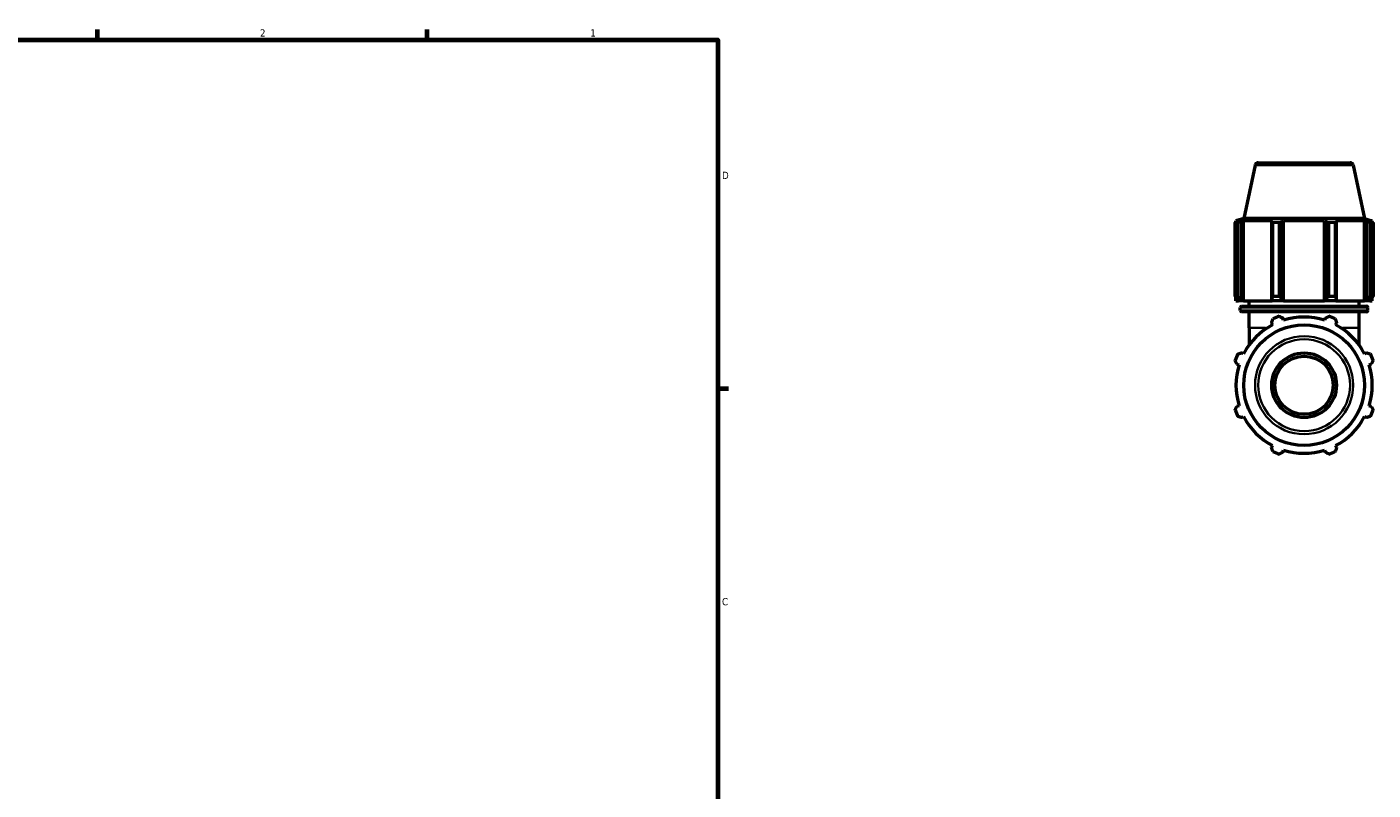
# Model space of a CAD drawing. Header units: inches. Extents: x 0.1 to 50, y -19.9 to 45.
# Tile 5 of 6: x 24.6 to 41.9, y 11.3 to 21.2. Entities that reach past the tile are written whole.
import ezdxf

# ---------------------------------------------------------------- set-up
doc = ezdxf.new("R2010")
doc.units = ezdxf.units.IN
doc.header["$MEASUREMENT"] = 0
for name, color, linetype, lineweight in [('Border (ANSI)', 7, 'Continuous', 70), ('Visible (ANSI)', 7, 'Continuous', 50), ('Visible Narrow (ANSI)', 7, 'Continuous', 35)]:
    doc.layers.add(name, color=color, linetype=linetype, lineweight=lineweight)
doc.styles.add('Note Text (ANSI)', font='tahoma.ttf')

# ---------------------------------------------------------------- blocks, each defined once
blk = doc.blocks.new('Borders Default Border')
at = {"layer": 'Border (ANSI)'}
for p, q in [((25.5, 21), (25.5, 21.134)), ((29.75, 21), (29.75, 21.134)), ((33.5, 16.5), (33.634, 16.5))]:
    blk.add_line(p, q, dxfattribs=at)
at = {"layer": 'Border (ANSI)', "flags": 128}
blk.add_lwpolyline([(0.5, 1), (0.5, 21), (33.5, 21), (33.5, 1), (0.5, 1)], dxfattribs=at)
at = {"layer": 'Border (ANSI)', "color": 5, "true_color": 0x0000ff, "char_height": 0.0945, "attachment_point": 7, "style": 'Note Text (ANSI)'}
for s, insert in [('2', (27.596, 21.04)), ('1', (31.854, 21.04)), ('D', (33.553, 19.203)), ('C', (33.552, 13.701))]:
    blk.add_mtext(s, dxfattribs=dict(at, insert=insert))

msp = doc.modelspace()

# ---------------------------------------------------------------- linework, layer by layer
at = {"layer": 'Visible (ANSI)'}
for p, q in [((40.4238, 19.3797), (40.2783, 18.6953)), ((40.4646, 19.4128), (41.649, 19.4128)), ((41.6898, 19.3797), (41.8353, 18.6953)), ((40.1676, 17.6901), (40.1676, 18.6412)), ((40.2018, 18.6412), (40.1676, 18.6412)), ((40.2783, 18.6953), (40.1779, 18.6627)), ((40.2186, 18.6627), (40.1779, 18.6627)), ((40.1779, 18.6465), (40.1779, 18.6627)), ((40.2186, 18.6627), (40.1916, 18.6534)), ((40.2018, 18.6412), (40.2018, 17.6901)), ((40.2521, 18.6534), (40.2772, 18.6627)), ((40.2521, 17.6523), (40.2521, 18.6534)), ((40.651, 18.6627), (40.2772, 18.6627)), ((40.2772, 17.6334), (40.2772, 18.6627)), ((41.8353, 18.6953), (40.2783, 18.6953)), ((40.651, 18.6627), (40.6379, 18.6534)), ((40.6379, 18.6534), (40.6379, 17.6523)), ((40.6543, 17.6901), (40.6543, 18.6412)), ((40.7368, 18.6412), (40.6543, 18.6412)), ((40.7368, 18.6412), (40.7368, 17.6901)), ((40.784, 18.6534), (40.7925, 18.6627)), ((40.784, 17.6523), (40.784, 18.6534)), ((41.3211, 18.6627), (40.7925, 18.6627)), ((40.7925, 17.6334), (40.7925, 18.6627)), ((41.3211, 18.6627), (41.3296, 18.6534)), ((41.3211, 17.6334), (41.3211, 18.6627)), ((41.3296, 18.6534), (41.3296, 17.6523)), ((41.3768, 17.6901), (41.3768, 18.6412)), ((41.4593, 18.6412), (41.3768, 18.6412)), ((41.4593, 18.6412), (41.4593, 17.6901)), ((41.4757, 18.6534), (41.4626, 18.6627)), ((41.8363, 18.6627), (41.4626, 18.6627)), ((41.4757, 17.6523), (41.4757, 18.6534)), ((41.8353, 18.6953), (41.9356, 18.6627)), ((41.8363, 18.6627), (41.8615, 18.6534)), ((41.8363, 17.6334), (41.8363, 18.6627)), ((41.8615, 18.6534), (41.8615, 17.6523)), ((41.922, 18.6534), (41.895, 18.6627)), ((41.9356, 18.6627), (41.895, 18.6627)), ((41.9118, 17.6901), (41.9118, 18.6412)), ((41.946, 18.6412), (41.9118, 18.6412)), ((41.9356, 18.6465), (41.9356, 18.6627)), ((41.946, 18.6412), (41.946, 17.6901)), ((40.1676, 17.6901), (40.2018, 17.6901)), ((40.1779, 17.6334), (40.1779, 17.6736)), ((40.1779, 17.6334), (40.2096, 17.6334)), ((40.1916, 17.6523), (40.2096, 17.6334)), ((40.2689, 17.6334), (40.2096, 17.6334)), ((40.2346, 17.5066), (40.2346, 17.5449)), ((40.2513, 17.5616), (41.8622, 17.5616)), ((40.2689, 17.6334), (40.2521, 17.6523)), ((40.2772, 17.6334), (40.2689, 17.6334)), ((40.2772, 17.6334), (40.6466, 17.6334)), ((40.348, 17.5616), (40.348, 17.6334)), ((40.6379, 17.6523), (40.6466, 17.6334)), ((40.7897, 17.6334), (40.6466, 17.6334)), ((40.6543, 17.6901), (40.7368, 17.6901)), ((40.7897, 17.6334), (40.784, 17.6523)), ((40.7925, 17.6334), (40.7897, 17.6334)), ((40.7925, 17.6334), (41.3211, 17.6334)), ((41.3239, 17.6334), (41.3211, 17.6334)), ((41.3296, 17.6523), (41.3239, 17.6334)), ((41.467, 17.6334), (41.3239, 17.6334)), ((41.3768, 17.6901), (41.4593, 17.6901)), ((41.467, 17.6334), (41.4757, 17.6523)), ((41.467, 17.6334), (41.8363, 17.6334)), ((41.7655, 17.5616), (41.7655, 17.6334)), ((41.8447, 17.6334), (41.8363, 17.6334)), ((41.8615, 17.6523), (41.8447, 17.6334)), ((41.904, 17.6334), (41.8447, 17.6334)), ((41.8789, 17.5066), (41.8789, 17.5449)), ((41.904, 17.6334), (41.922, 17.6523)), ((41.904, 17.6334), (41.9356, 17.6334)), ((41.9118, 17.6901), (41.946, 17.6901)), ((41.9356, 17.6334), (41.9356, 17.6736)), ((41.8622, 17.4899), (40.2513, 17.4899)), ((40.348, 17.2828), (40.348, 17.4899)), ((40.7925, 17.3809), (40.784, 17.408)), ((41.3296, 17.408), (41.3211, 17.3809)), ((41.7655, 17.2828), (41.7655, 17.4899)), ((40.348, 17.2828), (40.348, 17.0624)), ((40.6379, 17.3475), (40.651, 17.3223)), ((41.4626, 17.3223), (41.4757, 17.3475)), ((41.7655, 17.0624), (41.7655, 17.2828)), ((40.2772, 16.9486), (40.2521, 16.9617)), ((41.8615, 16.9617), (41.8363, 16.9486)), ((40.1916, 16.8156), (40.2186, 16.807)), ((41.895, 16.807), (41.922, 16.8156)), ((40.2186, 16.2785), (40.1916, 16.27)), ((41.922, 16.27), (41.895, 16.2785)), ((40.2521, 16.1239), (40.2772, 16.137)), ((41.8363, 16.137), (41.8615, 16.1239)), ((40.651, 15.7632), (40.6379, 15.7381)), ((40.784, 15.6776), (40.7925, 15.7046)), ((41.3211, 15.7046), (41.3296, 15.6776)), ((41.4757, 15.7381), (41.4626, 15.7632))]:
    msp.add_line(p, q, dxfattribs=at)
for radius in [0.7785, 0.4173, 0.3756]:
    msp.add_circle((41.0568, 16.5428), radius, dxfattribs=at)
for centre, radius, start, end in [((40.4646, 19.371), 0.0417, 90, 168), ((41.649, 19.371), 0.0417, 12, 90), ((40.2513, 17.5449), 0.0167, 90, 180), ((41.8622, 17.5449), 0.0167, 0, 90), ((40.2513, 17.5066), 0.0167, 180, 270), ((41.0568, 16.5428), 0.945, 109.79198, 115.20802), ((41.0568, 16.5428), 0.8789, 72.5, 107.5), ((41.0568, 16.5428), 0.945, 64.79198, 70.20802), ((41.8622, 17.5066), 0.0167, 270, 0), ((41.0568, 16.5428), 0.8789, 117.5, 152.5), ((41.0568, 16.5428), 0.8789, 27.5, 62.5), ((41.0568, 16.5428), 0.945, 154.79198, 160.20802), ((41.0568, 16.5428), 0.945, 19.79198, 25.20802), ((41.0568, 16.5428), 0.8789, 162.5, 197.5), ((41.0568, 16.5428), 0.8788, 342.5, 17.5), ((41.0568, 16.5428), 0.945, 199.79198, 205.20802), ((41.0568, 16.5428), 0.945, 334.79198, 340.20802), ((41.0568, 16.5428), 0.8789, 207.5, 242.5), ((41.0568, 16.5428), 0.8789, 297.5, 332.5), ((41.0568, 16.5428), 0.945, 244.79198, 250.20802), ((41.0568, 16.5428), 0.8788, 252.5, 287.5), ((41.0568, 16.5428), 0.945, 289.79198, 295.20802)]:
    msp.add_arc(centre, radius, start, end, dxfattribs=at)
for points, weights in [([(40.1676, 18.6412), (40.1798, 18.6476), (40.1916, 18.6534)], [1, 1.00214101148, 1.00346678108]), ([(40.2521, 18.6534), (40.2274, 18.6476), (40.2018, 18.6412)], [1.00346678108, 1.00214101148, 1]), ([(40.6543, 18.6412), (40.6459, 18.6476), (40.6379, 18.6534)], [1, 1.00214101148, 1.00346678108]), ([(40.784, 18.6534), (40.7609, 18.6476), (40.7368, 18.6412)], [1.00346678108, 1.00214101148, 1]), ([(41.3768, 18.6412), (41.3527, 18.6476), (41.3296, 18.6534)], [1, 1.00214101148, 1.00346678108]), ([(41.4757, 18.6534), (41.4676, 18.6476), (41.4593, 18.6412)], [1.00346678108, 1.00214101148, 1]), ([(41.9118, 18.6412), (41.8861, 18.6476), (41.8615, 18.6534)], [1, 1.00214101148, 1.00346678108]), ([(41.922, 18.6534), (41.9337, 18.6476), (41.946, 18.6412)], [1.00346678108, 1.00214101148, 1]), ([(40.1676, 17.6901), (40.1798, 17.6704), (40.1916, 17.6523)], [1.01783648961, 1.01260532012, 1.00657866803]), ([(40.2521, 17.6523), (40.2274, 17.6704), (40.2018, 17.6901)], [1.00657866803, 1.01260532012, 1.01783648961]), ([(40.6543, 17.6901), (40.6459, 17.6704), (40.6379, 17.6523)], [1.01783648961, 1.01260532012, 1.00657866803]), ([(40.784, 17.6523), (40.7609, 17.6704), (40.7368, 17.6901)], [1.00657866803, 1.01260532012, 1.01783648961]), ([(41.3768, 17.6901), (41.3527, 17.6704), (41.3296, 17.6523)], [1.01783648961, 1.01260532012, 1.00657866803]), ([(41.4757, 17.6523), (41.4676, 17.6704), (41.4593, 17.6901)], [1.00657866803, 1.01260532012, 1.01783648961]), ([(41.9118, 17.6901), (41.8861, 17.6704), (41.8615, 17.6523)], [1.01783648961, 1.01260532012, 1.00657866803]), ([(41.922, 17.6523), (41.9337, 17.6704), (41.946, 17.6901)], [1.00657866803, 1.01260532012, 1.01783648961]), ([(40.6379, 17.3475), (40.6459, 17.3721), (40.6543, 17.3978)], [1.00346678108, 1.00214101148, 1]), ([(40.7368, 17.4319), (40.7609, 17.4197), (40.784, 17.408)], [1, 1.00214101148, 1.00346678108]), ([(41.3296, 17.408), (41.3527, 17.4197), (41.3768, 17.4319)], [1.00346678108, 1.00214101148, 1]), ([(41.4593, 17.3978), (41.4676, 17.3721), (41.4757, 17.3475)], [1, 1.00214101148, 1.00346678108]), ([(40.1916, 16.8156), (40.1798, 16.8387), (40.1676, 16.8627)], [1.00346678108, 1.00214101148, 1]), ([(40.2018, 16.9452), (40.2274, 16.9536), (40.2521, 16.9617)], [1, 1.00214101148, 1.00346678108]), ([(41.8615, 16.9617), (41.8861, 16.9536), (41.9118, 16.9452)], [1.00346678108, 1.00214101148, 1]), ([(41.946, 16.8627), (41.9337, 16.8387), (41.922, 16.8156)], [1, 1.00214101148, 1.00346678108]), ([(40.1676, 16.2228), (40.1798, 16.2469), (40.1916, 16.27)], [1, 1.00214101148, 1.00346678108]), ([(40.2521, 16.1239), (40.2274, 16.1319), (40.2018, 16.1403)], [1.00346678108, 1.00214101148, 1]), ([(41.9118, 16.1403), (41.8861, 16.1319), (41.8615, 16.1239)], [1, 1.00214101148, 1.00346678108]), ([(41.922, 16.27), (41.9337, 16.2469), (41.946, 16.2228)], [1.00346678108, 1.00214101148, 1]), ([(40.6543, 15.6878), (40.6459, 15.7134), (40.6379, 15.7381)], [1, 1.00214101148, 1.00346678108]), ([(40.784, 15.6776), (40.7609, 15.6658), (40.7368, 15.6536)], [1.00346678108, 1.00214101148, 1]), ([(41.3768, 15.6536), (41.3527, 15.6658), (41.3296, 15.6776)], [1, 1.00214101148, 1.00346678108]), ([(41.4757, 15.7381), (41.4676, 15.7134), (41.4593, 15.6878)], [1.00346678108, 1.00214101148, 1])]:
    msp.add_rational_spline(points, weights, degree=2, dxfattribs=at)
at = {"layer": 'Visible Narrow (ANSI)'}
for p, q in [((41.682, 19.3797), (40.4316, 19.3797)), ((41.8688, 17.5449), (40.2448, 17.5449)), ((40.2448, 17.5066), (41.8688, 17.5066)), ((40.561, 17.2828), (40.3487, 17.2828)), ((41.7649, 17.2828), (41.5525, 17.2828))]:
    msp.add_line(p, q, dxfattribs=at)
for radius in [0.633, 0.5922]:
    msp.add_circle((41.0568, 16.5428), radius, dxfattribs=at)

# ---------------------------------------------------------------- block references
msp.add_blockref('Borders Default Border', (0, 0))

doc.saveas('drawing.dxf')
